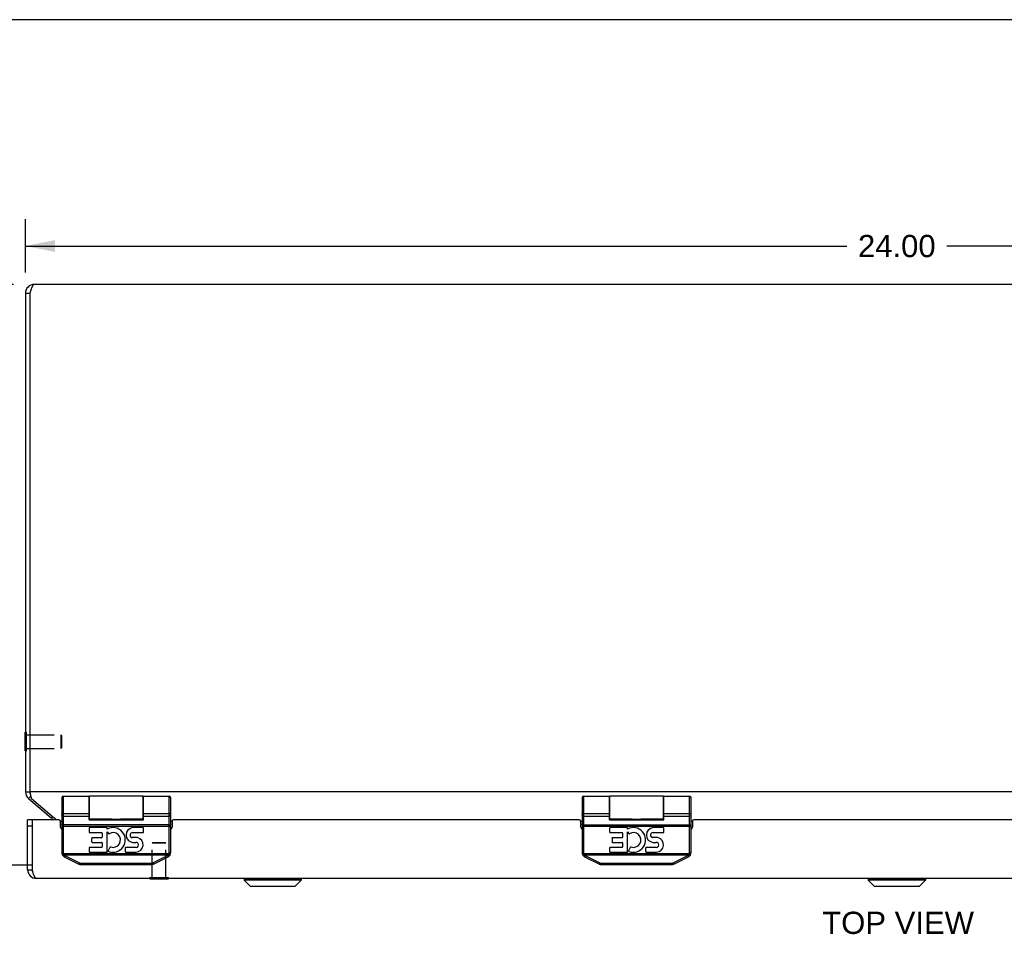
# Model space of a CAD drawing. Header units: inches. Extents: x 0 to 69.4, y 0 to 44.9.
# Tile 4 of 8: x 13.4 to 27, y 32.3 to 44.9. Entities that reach past the tile are written whole.
import ezdxf

# ---------------------------------------------------------------- set-up
doc = ezdxf.new("R2010")
doc.units = ezdxf.units.IN
doc.header["$LTSCALE"] = 3.814439
doc.header["$MEASUREMENT"] = 0
doc.linetypes.add('HIDDEN', pattern=[0.2, 0.1, -0.1])
doc.layers.get('0').update_dxf_attribs({"linetype": 'CONTINUOUS'})
for name, color, linetype in [('02___PRT_ALL_AXES', 7, 'CONTINUOUS'), ('06___PRT_ALL_SURFS', 7, 'CONTINUOUS'), ('DEFAULT_2', 8, 'HIDDEN'), ('DIMENSIONS', 7, 'CONTINUOUS')]:
    doc.layers.add(name, color=color, linetype=linetype)
doc.styles.get("Standard").update_dxf_attribs({"font": 'arial.ttf'})
doc.dimstyles.new('DIMSTYLE_1', dxfattribs={"dimtxt": 0.305971, "dimasz": 0.407961, "dimexe": 0.09, "dimexo": 0.07, "dimgap": 0.0375, "dimtad": 0, "dimtih": 1, "dimtoh": 1, "dimzin": 4, "dimdsep": 46, "dimtxsty": 'Standard', "dimblk": '_FILLED', "dimblk1": '_FILLED', "dimblk2": '_FILLED', "dimcen": 0.09, "dimazin": 1, "dimtfac": 1, "dimtofl": 0, "dimtmove": 0, "dimatfit": 3, "dimldrblk": '_FILLED', "dimfxl": 1, "dimtolj": 1, "dimtzin": 4, "dimarcsym": 0})

# ---------------------------------------------------------------- blocks, each defined once
blk = doc.blocks.new('_FILLED')
at = {"color": 0, "linetype": 'ByBlock'}
blk.add_solid([(0, 0), (-1, 0.2), (-1, -0.2)], dxfattribs=at)
blk = doc.blocks.new('*D6')
at = {"layer": 'DIMENSIONS', "color": 2, "linetype": 'Continuous'}
for p, q in [((13.471, 41.393), (13.471, 42.125)), ((37.471, 41.393), (37.471, 42.125)), ((13.471, 41.757), (24.783, 41.757)), ((37.471, 41.757), (26.159, 41.757))]:
    blk.add_line(p, q, dxfattribs=at)
at = {"layer": 'DIMENSIONS', "color": 2, "linetype": 'Continuous', "xscale": 0.4079614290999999, "yscale": 0.4079614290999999, "zscale": 0.4079614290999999, "rotation": 180}
blk.add_blockref('_FILLED', (13.471, 41.757), dxfattribs=at)
at = {"layer": 'DIMENSIONS', "color": 2, "linetype": 'Continuous', "xscale": 0.4079614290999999, "yscale": 0.4079614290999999, "zscale": 0.4079614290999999}
blk.add_blockref('_FILLED', (37.471, 41.757), dxfattribs=at)
at = {"layer": 'DIMENSIONS', "color": 2, "linetype": 'Continuous', "insert": (25.471, 41.91), "char_height": 0.306, "width": 1.06919, "attachment_point": 2, "line_spacing_factor": 0.9}
blk.add_mtext('24.00', dxfattribs=at)
blk = doc.blocks.new('*D8')
at = {"layer": 'DIMENSIONS', "color": 2, "linetype": 'Continuous'}
for p, q in [((13.305, 41.227), (12.448, 41.227)), ((12.816, 41.227), (12.816, 37.533)), ((12.816, 33.227), (12.816, 36.921)), ((13.569, 33.227), (12.448, 33.227))]:
    blk.add_line(p, q, dxfattribs=at)
at = {"layer": 'DIMENSIONS', "color": 2, "linetype": 'Continuous', "xscale": 0.4079614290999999, "yscale": 0.4079614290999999, "zscale": 0.4079614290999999}
for p, rotation in [((12.816, 41.227), 90), ((12.816, 33.227), 270)]:
    blk.add_blockref('_FILLED', p, dxfattribs=dict(at, rotation=rotation))
at = {"layer": 'DIMENSIONS', "color": 2, "linetype": 'Continuous', "insert": (12.816, 37.38), "char_height": 0.306, "width": 0.83147, "attachment_point": 2, "line_spacing_factor": 0.9}
blk.add_mtext('8.00', dxfattribs=at)

msp = doc.modelspace()

# ---------------------------------------------------------------- linework, layer by layer
at = {"color": 7, "linetype": 'Continuous'}
for p, q in [((0, 44.876), (69.353, 44.876)), ((13.471, 41.107), (13.531, 41.107)), ((13.467, 34.8), (13.467, 35.056)), ((13.467, 35.056), (13.471, 35.056)), ((13.467, 34.8), (13.471, 34.8)), ((13.471, 34.234), (13.531, 34.234)), ((13.514, 34.142), (13.543, 34.177)), ((13.991, 34.175), (13.991, 33.398)), ((14.346, 33.851), (14.346, 34.175)), ((14.351, 33.86), (14.351, 34.175)), ((15.091, 33.86), (15.091, 34.175)), ((15.096, 33.851), (15.096, 34.175)), ((15.451, 33.398), (15.451, 34.175)), ((21.158, 34.175), (21.158, 33.398)), ((21.513, 33.851), (21.513, 34.175)), ((21.518, 33.86), (21.518, 34.175)), ((22.258, 33.86), (22.258, 34.175)), ((22.263, 33.851), (22.263, 34.175)), ((22.618, 33.398), (22.618, 34.175)), ((13.971, 34.155), (13.971, 33.398)), ((15.471, 33.398), (15.471, 34.155)), ((21.138, 34.155), (21.138, 33.398)), ((22.638, 33.398), (22.638, 34.155)), ((13.971, 33.947), (13.971, 33.948)), ((13.971, 33.948), (13.971, 33.948)), ((13.991, 33.938), (14.346, 33.938)), ((13.991, 33.938), (14.346, 33.938)), ((13.991, 33.902), (14.346, 33.902)), ((15.096, 33.938), (15.451, 33.938)), ((15.096, 33.938), (15.451, 33.938)), ((15.096, 33.902), (15.451, 33.902)), ((15.471, 33.948), (15.471, 33.948)), ((21.138, 33.948), (21.138, 33.948)), ((21.138, 33.947), (21.138, 33.948)), ((21.158, 33.938), (21.513, 33.938)), ((21.158, 33.938), (21.513, 33.938)), ((21.158, 33.902), (21.513, 33.902)), ((22.263, 33.938), (22.618, 33.938)), ((22.263, 33.938), (22.618, 33.938)), ((22.263, 33.902), (22.618, 33.902)), ((22.638, 33.948), (22.638, 33.948)), ((13.561, 33.852), (13.501, 33.852)), ((13.561, 33.852), (13.561, 33.162)), ((13.827, 33.879), (13.843, 33.898)), ((14.351, 33.865), (14.346, 33.865)), ((14.346, 33.859), (15.096, 33.859)), ((14.346, 33.851), (15.096, 33.851)), ((14.661, 33.86), (14.666, 33.86)), ((14.676, 33.86), (14.693, 33.861)), ((14.693, 33.861), (14.7, 33.861)), ((14.732, 33.861), (14.739, 33.861)), ((14.739, 33.861), (14.746, 33.861)), ((14.746, 33.861), (14.766, 33.86)), ((14.766, 33.86), (14.773, 33.86)), ((15.096, 33.865), (15.091, 33.865)), ((21.158, 33.782), (22.619, 33.782)), ((21.518, 33.865), (21.513, 33.865)), ((21.513, 33.859), (22.263, 33.859)), ((21.513, 33.851), (22.263, 33.851)), ((21.828, 33.86), (21.833, 33.86)), ((21.842, 33.86), (21.859, 33.861)), ((21.859, 33.861), (21.866, 33.861)), ((21.898, 33.861), (21.906, 33.861)), ((21.916, 33.861), (21.933, 33.86)), ((21.933, 33.86), (21.939, 33.86)), ((22.263, 33.865), (22.258, 33.865)), ((13.561, 33.762), (13.501, 33.762)), ((13.971, 33.762), (15.471, 33.762)), ((21.138, 33.762), (22.638, 33.762)), ((13.991, 33.398), (13.971, 33.398)), ((13.993, 33.386), (13.974, 33.38)), ((13.993, 33.386), (15.449, 33.386)), ((14, 33.369), (15.442, 33.369)), ((15.449, 33.386), (15.469, 33.38)), ((15.451, 33.398), (15.471, 33.398)), ((21.158, 33.398), (21.138, 33.398)), ((21.159, 33.386), (21.14, 33.38)), ((21.159, 33.386), (22.616, 33.386)), ((21.167, 33.369), (22.608, 33.369)), ((22.616, 33.386), (22.635, 33.38)), ((22.618, 33.398), (22.638, 33.398)), ((14.006, 33.342), (14.208, 33.241)), ((14.012, 33.352), (14.011, 33.351)), ((14.013, 33.354), (14.012, 33.352)), ((14.014, 33.355), (14.013, 33.354)), ((14.015, 33.357), (14.014, 33.355)), ((14.015, 33.357), (14.217, 33.256)), ((14.214, 33.251), (14.213, 33.249)), ((14.215, 33.253), (14.214, 33.251)), ((14.216, 33.254), (14.215, 33.253)), ((14.217, 33.256), (14.216, 33.254)), ((14.236, 33.251), (14.236, 33.234)), ((14.236, 33.251), (15.206, 33.251)), ((14.236, 33.234), (15.206, 33.234)), ((15.206, 33.251), (15.206, 33.234)), ((15.225, 33.256), (15.428, 33.357)), ((15.225, 33.256), (15.226, 33.254)), ((15.226, 33.254), (15.227, 33.253)), ((15.227, 33.253), (15.228, 33.251)), ((15.228, 33.251), (15.229, 33.249)), ((15.229, 33.249), (15.229, 33.248)), ((15.234, 33.241), (15.437, 33.342)), ((15.428, 33.357), (15.428, 33.355)), ((15.428, 33.355), (15.429, 33.354)), ((15.429, 33.354), (15.43, 33.352)), ((15.43, 33.352), (15.431, 33.351)), ((15.431, 33.351), (15.432, 33.349)), ((21.172, 33.342), (21.375, 33.241)), ((21.179, 33.352), (21.178, 33.351)), ((21.18, 33.355), (21.179, 33.354)), ((21.179, 33.354), (21.179, 33.352)), ((21.181, 33.357), (21.18, 33.355)), ((21.181, 33.357), (21.383, 33.256)), ((21.381, 33.251), (21.38, 33.249)), ((21.382, 33.253), (21.381, 33.251)), ((21.383, 33.254), (21.382, 33.253)), ((21.383, 33.256), (21.383, 33.254)), ((21.402, 33.251), (21.402, 33.234)), ((21.402, 33.251), (22.373, 33.251)), ((21.402, 33.234), (22.373, 33.234)), ((22.373, 33.251), (22.373, 33.234)), ((22.392, 33.256), (22.594, 33.357)), ((22.392, 33.256), (22.393, 33.254)), ((22.393, 33.254), (22.394, 33.253)), ((22.394, 33.253), (22.395, 33.251)), ((22.395, 33.251), (22.395, 33.249)), ((22.395, 33.249), (22.396, 33.248)), ((22.401, 33.241), (22.603, 33.342)), ((22.594, 33.357), (22.595, 33.355)), ((22.595, 33.355), (22.596, 33.354)), ((22.596, 33.354), (22.597, 33.352)), ((22.597, 33.352), (22.598, 33.351)), ((22.598, 33.351), (22.598, 33.349)), ((13.501, 33.162), (13.561, 33.162)), ((15.183, 33.038), (15.183, 33.042)), ((15.183, 33.038), (15.439, 33.038)), ((15.439, 33.038), (15.439, 33.042)), ((16.482, 33.039), (16.482, 33.02)), ((16.482, 33.039), (17.27, 33.039)), ((16.482, 33.02), (16.565, 32.937)), ((17.27, 33.02), (16.482, 33.02)), ((17.27, 33.02), (17.187, 32.937)), ((17.27, 33.039), (17.27, 33.02)), ((25.077, 33.039), (25.865, 33.039)), ((25.077, 33.039), (25.077, 33.02)), ((25.865, 33.02), (25.077, 33.02)), ((25.077, 33.02), (25.16, 32.937)), ((25.865, 33.02), (25.782, 32.937)), ((25.865, 33.039), (25.865, 33.02)), ((16.565, 32.937), (17.187, 32.937)), ((16.57, 32.935), (17.182, 32.935)), ((25.16, 32.937), (25.782, 32.937)), ((25.165, 32.935), (25.777, 32.935))]:
    msp.add_line(p, q, dxfattribs=at)
at = {"color": 3, "linetype": 'Continuous'}
for p, q in [((37.351, 41.227), (13.591, 41.227)), ((13.471, 41.107), (13.471, 34.234)), ((13.531, 41.107), (13.531, 34.234)), ((13.531, 34.234), (13.534, 34.219)), ((37.411, 34.234), (13.531, 34.234)), ((13.514, 34.142), (13.827, 33.879)), ((13.552, 34.142), (13.866, 33.879)), ((13.501, 33.162), (13.501, 33.852)), ((13.566, 33.147), (13.566, 33.852)), ((13.931, 33.852), (13.566, 33.852)), ((13.951, 33.833), (13.971, 33.833)), ((13.951, 33.747), (13.951, 33.832)), ((15.471, 33.833), (15.491, 33.833)), ((15.491, 33.832), (15.491, 33.747)), ((21.098, 33.852), (15.511, 33.852)), ((21.118, 33.833), (21.138, 33.833)), ((21.118, 33.747), (21.118, 33.832)), ((22.638, 33.833), (22.658, 33.833)), ((22.658, 33.832), (22.658, 33.747)), ((28.264, 33.852), (22.678, 33.852)), ((37.321, 33.042), (13.621, 33.042))]:
    msp.add_line(p, q, dxfattribs=at)
for points in [[(13.591, 41.227), (13.589, 41.227), (13.586, 41.226), (13.584, 41.225), (13.581, 41.223), (13.579, 41.221), (13.576, 41.218), (13.574, 41.215), (13.571, 41.211), (13.569, 41.207), (13.566, 41.203), (13.564, 41.198), (13.561, 41.192), (13.559, 41.186), (13.556, 41.18), (13.554, 41.174), (13.551, 41.167), (13.549, 41.16), (13.546, 41.153), (13.544, 41.146), (13.541, 41.138), (13.539, 41.131), (13.536, 41.123), (13.534, 41.115), (13.531, 41.107)], [(13.534, 34.219), (13.536, 34.212), (13.537, 34.205), (13.539, 34.197), (13.54, 34.19), (13.542, 34.184), (13.543, 34.177), (13.545, 34.17), (13.546, 34.164), (13.548, 34.158), (13.549, 34.153), (13.551, 34.147), (13.552, 34.142)], [(13.893, 33.852), (13.892, 33.854), (13.887, 33.859), (13.883, 33.863), (13.879, 33.868), (13.874, 33.872), (13.87, 33.876), (13.866, 33.879)], [(13.621, 33.042), (13.619, 33.042), (13.617, 33.043), (13.615, 33.044), (13.613, 33.045), (13.61, 33.047), (13.608, 33.049), (13.606, 33.051), (13.604, 33.054), (13.602, 33.057), (13.6, 33.06), (13.598, 33.064), (13.596, 33.068), (13.594, 33.072), (13.591, 33.077), (13.589, 33.081), (13.587, 33.086), (13.585, 33.092), (13.583, 33.097), (13.581, 33.103), (13.579, 33.109), (13.577, 33.115), (13.575, 33.121), (13.572, 33.127), (13.57, 33.133), (13.568, 33.14), (13.566, 33.147)]]:
    msp.add_lwpolyline(points, dxfattribs=at)
at = {"color": 7, "linetype": 'Continuous'}
for points in [[(13.991, 33.938), (13.99, 33.938), (13.989, 33.938), (13.988, 33.938), (13.987, 33.938), (13.986, 33.939), (13.986, 33.939), (13.985, 33.939), (13.984, 33.939), (13.983, 33.939), (13.982, 33.939), (13.981, 33.94), (13.981, 33.94), (13.98, 33.94), (13.979, 33.94), (13.978, 33.941), (13.978, 33.941), (13.977, 33.941), (13.976, 33.942), (13.976, 33.942), (13.975, 33.942), (13.975, 33.943), (13.974, 33.943), (13.974, 33.943), (13.973, 33.944), (13.973, 33.944), (13.972, 33.945), (13.972, 33.945), (13.972, 33.946), (13.972, 33.946), (13.971, 33.947), (13.971, 33.947), (13.971, 33.947)], [(13.991, 33.938), (13.99, 33.938), (13.989, 33.938), (13.988, 33.938), (13.987, 33.939), (13.986, 33.939), (13.986, 33.939), (13.985, 33.939), (13.984, 33.939), (13.983, 33.939), (13.982, 33.939), (13.981, 33.94), (13.981, 33.94), (13.98, 33.94), (13.979, 33.94), (13.978, 33.941), (13.978, 33.941), (13.977, 33.941), (13.976, 33.942), (13.976, 33.942), (13.975, 33.942), (13.975, 33.943), (13.974, 33.943), (13.974, 33.944), (13.973, 33.944), (13.973, 33.944), (13.972, 33.945), (13.972, 33.945), (13.972, 33.946), (13.972, 33.946), (13.971, 33.947), (13.971, 33.947), (13.971, 33.947)], [(13.991, 33.902), (13.99, 33.902), (13.989, 33.902), (13.988, 33.902), (13.987, 33.903), (13.986, 33.903), (13.986, 33.903), (13.985, 33.903), (13.984, 33.903), (13.983, 33.904), (13.982, 33.904), (13.981, 33.904), (13.981, 33.905), (13.98, 33.905), (13.979, 33.905), (13.978, 33.906), (13.978, 33.906), (13.977, 33.907), (13.976, 33.907), (13.976, 33.908), (13.975, 33.908), (13.975, 33.909), (13.974, 33.91), (13.974, 33.91), (13.973, 33.911), (13.973, 33.911), (13.972, 33.912), (13.972, 33.913), (13.972, 33.913), (13.972, 33.914), (13.971, 33.915), (13.971, 33.915), (13.971, 33.916), (13.971, 33.917), (13.971, 33.917)], [(15.451, 33.938), (15.452, 33.938), (15.453, 33.938), (15.454, 33.938), (15.455, 33.938), (15.456, 33.939), (15.457, 33.939), (15.457, 33.939), (15.458, 33.939), (15.459, 33.939), (15.46, 33.939), (15.461, 33.94), (15.462, 33.94), (15.462, 33.94), (15.463, 33.94), (15.464, 33.941), (15.465, 33.941), (15.465, 33.941), (15.466, 33.942), (15.466, 33.942), (15.467, 33.942), (15.468, 33.943), (15.468, 33.943), (15.469, 33.943), (15.469, 33.944), (15.469, 33.944), (15.47, 33.945), (15.47, 33.945), (15.47, 33.946), (15.471, 33.946), (15.471, 33.947), (15.471, 33.947), (15.471, 33.947), (15.471, 33.948)], [(15.451, 33.938), (15.452, 33.938), (15.453, 33.938), (15.454, 33.938), (15.455, 33.939), (15.456, 33.939), (15.457, 33.939), (15.457, 33.939), (15.458, 33.939), (15.459, 33.939), (15.46, 33.939), (15.461, 33.94), (15.462, 33.94), (15.462, 33.94), (15.463, 33.94), (15.464, 33.941), (15.465, 33.941), (15.465, 33.941), (15.466, 33.942), (15.466, 33.942), (15.467, 33.942), (15.468, 33.943), (15.468, 33.943), (15.469, 33.944), (15.469, 33.944), (15.469, 33.944), (15.47, 33.945), (15.47, 33.945), (15.47, 33.946), (15.471, 33.946), (15.471, 33.947), (15.471, 33.947), (15.471, 33.947)], [(15.451, 33.902), (15.452, 33.902), (15.453, 33.902), (15.454, 33.902), (15.455, 33.903), (15.456, 33.903), (15.457, 33.903), (15.457, 33.903), (15.458, 33.903), (15.459, 33.904), (15.46, 33.904), (15.461, 33.904), (15.462, 33.905), (15.462, 33.905), (15.463, 33.905), (15.464, 33.906), (15.465, 33.906), (15.465, 33.907), (15.466, 33.907), (15.466, 33.908), (15.467, 33.908), (15.468, 33.909), (15.468, 33.91), (15.469, 33.91), (15.469, 33.911), (15.469, 33.911), (15.47, 33.912), (15.47, 33.913), (15.47, 33.913), (15.471, 33.914), (15.471, 33.915), (15.471, 33.915), (15.471, 33.916), (15.471, 33.917), (15.471, 33.917)], [(21.158, 33.938), (21.157, 33.938), (21.156, 33.938), (21.155, 33.938), (21.154, 33.938), (21.153, 33.939), (21.152, 33.939), (21.151, 33.939), (21.151, 33.939), (21.15, 33.939), (21.149, 33.939), (21.148, 33.94), (21.147, 33.94), (21.146, 33.94), (21.146, 33.94), (21.145, 33.941), (21.144, 33.941), (21.144, 33.941), (21.143, 33.942), (21.142, 33.942), (21.142, 33.942), (21.141, 33.943), (21.141, 33.943), (21.14, 33.943), (21.14, 33.944), (21.139, 33.944), (21.139, 33.945), (21.139, 33.945), (21.138, 33.946), (21.138, 33.946), (21.138, 33.947), (21.138, 33.947), (21.138, 33.947)], [(21.158, 33.938), (21.157, 33.938), (21.156, 33.938), (21.155, 33.938), (21.154, 33.939), (21.153, 33.939), (21.152, 33.939), (21.151, 33.939), (21.151, 33.939), (21.15, 33.939), (21.149, 33.939), (21.148, 33.94), (21.147, 33.94), (21.146, 33.94), (21.146, 33.94), (21.145, 33.941), (21.144, 33.941), (21.144, 33.941), (21.143, 33.942), (21.142, 33.942), (21.142, 33.942), (21.141, 33.943), (21.141, 33.943), (21.14, 33.944), (21.14, 33.944), (21.139, 33.944), (21.139, 33.945), (21.139, 33.945), (21.138, 33.946), (21.138, 33.946), (21.138, 33.947), (21.138, 33.947), (21.138, 33.947)], [(21.158, 33.902), (21.157, 33.902), (21.156, 33.902), (21.155, 33.902), (21.154, 33.903), (21.153, 33.903), (21.152, 33.903), (21.151, 33.903), (21.151, 33.903), (21.15, 33.904), (21.149, 33.904), (21.148, 33.904), (21.147, 33.905), (21.146, 33.905), (21.146, 33.905), (21.145, 33.906), (21.144, 33.906), (21.144, 33.907), (21.143, 33.907), (21.142, 33.908), (21.142, 33.908), (21.141, 33.909), (21.141, 33.91), (21.14, 33.91), (21.14, 33.911), (21.139, 33.911), (21.139, 33.912), (21.139, 33.913), (21.138, 33.913), (21.138, 33.914), (21.138, 33.915), (21.138, 33.915), (21.138, 33.916), (21.138, 33.917), (21.138, 33.917)], [(22.618, 33.938), (22.619, 33.938), (22.62, 33.938), (22.62, 33.938), (22.621, 33.938), (22.622, 33.939), (22.623, 33.939), (22.624, 33.939), (22.625, 33.939), (22.626, 33.939), (22.627, 33.939), (22.627, 33.94), (22.628, 33.94), (22.629, 33.94), (22.63, 33.94), (22.631, 33.941), (22.631, 33.941), (22.632, 33.941), (22.633, 33.942), (22.633, 33.942), (22.634, 33.942), (22.634, 33.943), (22.635, 33.943), (22.635, 33.943), (22.636, 33.944), (22.636, 33.944), (22.636, 33.945), (22.637, 33.945), (22.637, 33.946), (22.637, 33.946), (22.637, 33.947), (22.638, 33.947), (22.638, 33.947), (22.638, 33.948)], [(22.618, 33.938), (22.619, 33.938), (22.62, 33.938), (22.62, 33.938), (22.621, 33.939), (22.622, 33.939), (22.623, 33.939), (22.624, 33.939), (22.625, 33.939), (22.626, 33.939), (22.627, 33.939), (22.627, 33.94), (22.628, 33.94), (22.629, 33.94), (22.63, 33.94), (22.631, 33.941), (22.631, 33.941), (22.632, 33.941), (22.633, 33.942), (22.633, 33.942), (22.634, 33.942), (22.634, 33.943), (22.635, 33.943), (22.635, 33.944), (22.636, 33.944), (22.636, 33.944), (22.636, 33.945), (22.637, 33.945), (22.637, 33.946), (22.637, 33.946), (22.637, 33.947), (22.638, 33.947), (22.638, 33.947)], [(22.618, 33.902), (22.619, 33.902), (22.62, 33.902), (22.62, 33.902), (22.621, 33.903), (22.622, 33.903), (22.623, 33.903), (22.624, 33.903), (22.625, 33.903), (22.626, 33.904), (22.627, 33.904), (22.627, 33.904), (22.628, 33.905), (22.629, 33.905), (22.63, 33.905), (22.631, 33.906), (22.631, 33.906), (22.632, 33.907), (22.633, 33.907), (22.633, 33.908), (22.634, 33.908), (22.634, 33.909), (22.635, 33.91), (22.635, 33.91), (22.636, 33.911), (22.636, 33.911), (22.636, 33.912), (22.637, 33.913), (22.637, 33.913), (22.637, 33.914), (22.637, 33.915), (22.638, 33.915), (22.638, 33.916), (22.638, 33.917), (22.638, 33.917)], [(15.451, 33.782), (13.99, 33.782), (13.989, 33.782), (13.988, 33.782), (13.987, 33.782), (13.986, 33.782), (13.986, 33.782), (13.985, 33.782), (13.984, 33.782), (13.983, 33.782), (13.982, 33.782), (13.981, 33.782), (13.981, 33.782), (13.98, 33.782), (13.979, 33.782), (13.978, 33.782), (13.978, 33.782), (13.977, 33.783), (13.976, 33.783), (13.976, 33.783), (13.975, 33.783), (13.975, 33.783), (13.974, 33.783), (13.974, 33.783), (13.973, 33.783), (13.973, 33.784), (13.972, 33.784), (13.972, 33.784), (13.972, 33.784), (13.972, 33.784), (13.971, 33.784), (13.971, 33.784), (13.971, 33.784), (13.971, 33.785), (13.971, 33.785)], [(14.666, 33.86), (14.669, 33.86), (14.676, 33.86)], [(14.7, 33.861), (14.707, 33.861), (14.71, 33.861), (14.714, 33.861), (14.717, 33.861), (14.721, 33.861), (14.725, 33.861), (14.728, 33.861), (14.732, 33.861)], [(14.773, 33.86), (14.776, 33.86), (14.779, 33.86), (14.781, 33.86)], [(15.451, 33.782), (15.452, 33.782), (15.453, 33.782), (15.454, 33.782), (15.455, 33.782), (15.456, 33.782), (15.457, 33.782), (15.457, 33.782), (15.458, 33.782), (15.459, 33.782), (15.46, 33.782), (15.461, 33.782), (15.462, 33.782), (15.462, 33.782), (15.463, 33.782), (15.464, 33.782), (15.465, 33.782), (15.465, 33.783), (15.466, 33.783), (15.466, 33.783), (15.467, 33.783), (15.468, 33.783), (15.468, 33.783), (15.469, 33.783), (15.469, 33.783), (15.469, 33.784), (15.47, 33.784), (15.47, 33.784), (15.47, 33.784), (15.471, 33.784), (15.471, 33.784), (15.471, 33.784), (15.471, 33.784), (15.471, 33.785), (15.471, 33.785)], [(21.158, 33.782), (21.157, 33.782), (21.156, 33.782), (21.155, 33.782), (21.154, 33.782), (21.153, 33.782), (21.152, 33.782), (21.151, 33.782), (21.151, 33.782), (21.15, 33.782), (21.149, 33.782), (21.148, 33.782), (21.147, 33.782), (21.146, 33.782), (21.146, 33.782), (21.145, 33.782), (21.144, 33.782), (21.144, 33.783), (21.143, 33.783), (21.142, 33.783), (21.142, 33.783), (21.141, 33.783), (21.141, 33.783), (21.14, 33.783), (21.14, 33.783), (21.139, 33.784), (21.139, 33.784), (21.139, 33.784), (21.138, 33.784), (21.138, 33.784), (21.138, 33.784), (21.138, 33.784), (21.138, 33.784), (21.138, 33.785), (21.138, 33.785)], [(21.833, 33.86), (21.836, 33.86), (21.842, 33.86)], [(21.866, 33.861), (21.873, 33.861), (21.877, 33.861), (21.881, 33.861), (21.884, 33.861), (21.888, 33.861), (21.891, 33.861), (21.895, 33.861), (21.898, 33.861)], [(21.906, 33.861), (21.913, 33.861), (21.916, 33.861)], [(21.939, 33.86), (21.943, 33.86), (21.948, 33.86)], [(22.619, 33.782), (22.62, 33.782), (22.62, 33.782), (22.621, 33.782), (22.622, 33.782), (22.623, 33.782), (22.624, 33.782), (22.625, 33.782), (22.626, 33.782), (22.627, 33.782), (22.627, 33.782), (22.628, 33.782), (22.629, 33.782), (22.63, 33.782), (22.631, 33.782), (22.631, 33.782), (22.632, 33.783), (22.633, 33.783), (22.633, 33.783), (22.634, 33.783), (22.634, 33.783), (22.635, 33.783), (22.635, 33.783), (22.636, 33.783), (22.636, 33.784), (22.636, 33.784), (22.637, 33.784), (22.637, 33.784), (22.637, 33.784), (22.637, 33.784), (22.638, 33.784), (22.638, 33.784), (22.638, 33.785), (22.638, 33.785)], [(14, 33.369), (14, 33.368), (13.999, 33.367), (13.998, 33.367), (13.997, 33.366), (13.997, 33.366), (13.996, 33.365), (13.995, 33.365), (13.995, 33.364), (13.994, 33.364), (13.993, 33.363), (13.993, 33.363), (13.992, 33.363), (13.991, 33.362), (13.991, 33.362), (13.99, 33.361), (13.99, 33.361), (13.989, 33.361), (13.989, 33.36), (13.988, 33.36), (13.988, 33.36), (13.987, 33.36), (13.987, 33.359), (13.987, 33.359), (13.986, 33.359), (13.986, 33.359), (13.986, 33.359), (13.985, 33.359), (13.985, 33.359), (13.985, 33.359), (13.985, 33.359), (13.985, 33.359), (13.985, 33.359)], [(13.993, 33.386), (13.993, 33.384), (13.994, 33.383), (13.994, 33.381), (13.995, 33.38), (13.995, 33.378), (13.996, 33.377), (13.996, 33.375), (13.997, 33.374), (13.998, 33.373), (13.999, 33.371), (13.999, 33.37), (14, 33.369)], [(14, 33.369), (14.001, 33.368), (14.002, 33.367), (14.003, 33.366), (14.004, 33.365), (14.005, 33.364), (14.006, 33.363), (14.007, 33.362), (14.008, 33.361), (14.009, 33.36), (14.01, 33.36), (14.011, 33.359), (14.012, 33.358), (14.013, 33.358), (14.015, 33.357)], [(15.428, 33.357), (15.429, 33.358), (15.43, 33.358), (15.431, 33.359), (15.432, 33.36), (15.433, 33.36), (15.434, 33.361), (15.435, 33.362), (15.436, 33.363), (15.437, 33.364), (15.438, 33.365), (15.439, 33.366), (15.44, 33.367), (15.441, 33.368), (15.442, 33.369)], [(15.442, 33.369), (15.443, 33.37), (15.443, 33.371), (15.444, 33.373), (15.445, 33.374), (15.446, 33.375), (15.446, 33.377), (15.447, 33.378), (15.447, 33.38), (15.448, 33.381), (15.449, 33.383), (15.449, 33.384), (15.449, 33.386)], [(15.442, 33.369), (15.443, 33.368), (15.443, 33.367), (15.444, 33.367), (15.445, 33.366), (15.445, 33.366), (15.446, 33.365), (15.447, 33.365), (15.448, 33.364), (15.448, 33.364), (15.449, 33.363), (15.449, 33.363), (15.45, 33.363), (15.451, 33.362), (15.451, 33.362), (15.452, 33.361), (15.452, 33.361), (15.453, 33.361), (15.453, 33.36), (15.454, 33.36), (15.454, 33.36), (15.455, 33.36), (15.455, 33.359), (15.456, 33.359), (15.456, 33.359), (15.456, 33.359), (15.456, 33.359), (15.457, 33.359), (15.457, 33.359), (15.457, 33.359), (15.457, 33.359), (15.457, 33.359), (15.457, 33.359)], [(21.167, 33.369), (21.166, 33.368), (21.166, 33.367), (21.165, 33.367), (21.164, 33.366), (21.163, 33.366), (21.163, 33.365), (21.162, 33.365), (21.161, 33.364), (21.161, 33.364), (21.16, 33.363), (21.159, 33.363), (21.159, 33.363), (21.158, 33.362), (21.157, 33.362), (21.157, 33.361), (21.156, 33.361), (21.156, 33.361), (21.155, 33.36), (21.155, 33.36), (21.154, 33.36), (21.154, 33.36), (21.154, 33.359), (21.153, 33.359), (21.153, 33.359), (21.153, 33.359), (21.152, 33.359), (21.152, 33.359), (21.152, 33.359), (21.152, 33.359), (21.152, 33.359), (21.151, 33.359), (21.151, 33.359)], [(21.159, 33.386), (21.16, 33.384), (21.16, 33.383), (21.161, 33.381), (21.161, 33.38), (21.162, 33.378), (21.162, 33.377), (21.163, 33.375), (21.164, 33.374), (21.165, 33.373), (21.165, 33.371), (21.166, 33.37), (21.167, 33.369)], [(21.167, 33.369), (21.168, 33.368), (21.169, 33.367), (21.17, 33.366), (21.171, 33.365), (21.171, 33.364), (21.172, 33.363), (21.173, 33.362), (21.175, 33.361), (21.176, 33.36), (21.177, 33.36), (21.178, 33.359), (21.179, 33.358), (21.18, 33.358), (21.181, 33.357)], [(22.594, 33.357), (22.595, 33.358), (22.597, 33.358), (22.598, 33.359), (22.599, 33.36), (22.6, 33.36), (22.601, 33.361), (22.602, 33.362), (22.603, 33.363), (22.604, 33.364), (22.605, 33.365), (22.606, 33.366), (22.607, 33.367), (22.608, 33.368), (22.608, 33.369)], [(22.608, 33.369), (22.609, 33.37), (22.61, 33.371), (22.611, 33.373), (22.612, 33.374), (22.612, 33.375), (22.613, 33.377), (22.614, 33.378), (22.614, 33.38), (22.615, 33.381), (22.615, 33.383), (22.616, 33.384), (22.616, 33.386)], [(22.608, 33.369), (22.609, 33.368), (22.61, 33.367), (22.611, 33.367), (22.611, 33.366), (22.612, 33.366), (22.613, 33.365), (22.613, 33.365), (22.614, 33.364), (22.615, 33.364), (22.616, 33.363), (22.616, 33.363), (22.617, 33.363), (22.617, 33.362), (22.618, 33.362), (22.619, 33.361), (22.619, 33.361), (22.62, 33.361), (22.62, 33.36), (22.621, 33.36), (22.621, 33.36), (22.621, 33.36), (22.622, 33.359), (22.622, 33.359), (22.623, 33.359), (22.623, 33.359), (22.623, 33.359), (22.623, 33.359), (22.624, 33.359), (22.624, 33.359), (22.624, 33.359), (22.624, 33.359), (22.624, 33.359)], [(14.011, 33.351), (14.01, 33.349), (14.01, 33.349), (14.01, 33.348), (14.009, 33.347), (14.009, 33.347), (14.009, 33.346), (14.008, 33.346), (14.008, 33.345), (14.008, 33.345), (14.007, 33.344), (14.007, 33.344), (14.007, 33.343), (14.007, 33.343), (14.006, 33.343), (14.006, 33.343), (14.006, 33.342), (14.006, 33.342), (14.006, 33.342), (14.006, 33.342), (14.006, 33.342), (14.006, 33.342)], [(14.213, 33.249), (14.213, 33.248), (14.212, 33.247), (14.212, 33.247), (14.212, 33.246), (14.211, 33.245), (14.211, 33.245), (14.211, 33.244), (14.21, 33.244), (14.21, 33.243), (14.21, 33.243), (14.209, 33.243), (14.209, 33.242), (14.209, 33.242), (14.209, 33.242), (14.209, 33.241), (14.208, 33.241), (14.208, 33.241), (14.208, 33.241), (14.208, 33.241), (14.208, 33.241), (14.208, 33.241)], [(14.217, 33.256), (14.218, 33.255), (14.219, 33.255), (14.221, 33.254), (14.222, 33.254), (14.223, 33.253), (14.225, 33.253), (14.226, 33.253), (14.227, 33.252), (14.229, 33.252), (14.23, 33.252), (14.232, 33.252), (14.233, 33.252), (14.234, 33.251), (14.236, 33.251)], [(15.206, 33.251), (15.208, 33.251), (15.209, 33.252), (15.211, 33.252), (15.212, 33.252), (15.213, 33.252), (15.215, 33.252), (15.216, 33.253), (15.217, 33.253), (15.219, 33.253), (15.22, 33.254), (15.221, 33.254), (15.223, 33.255), (15.224, 33.255), (15.225, 33.256)], [(15.229, 33.248), (15.23, 33.247), (15.23, 33.247), (15.231, 33.246), (15.231, 33.245), (15.231, 33.245), (15.232, 33.244), (15.232, 33.244), (15.232, 33.243), (15.232, 33.243), (15.233, 33.243), (15.233, 33.242), (15.233, 33.242), (15.233, 33.242), (15.234, 33.241), (15.234, 33.241), (15.234, 33.241), (15.234, 33.241), (15.234, 33.241), (15.234, 33.241), (15.234, 33.241)], [(15.432, 33.349), (15.432, 33.349), (15.432, 33.348), (15.433, 33.347), (15.433, 33.347), (15.434, 33.346), (15.434, 33.346), (15.434, 33.345), (15.434, 33.345), (15.435, 33.344), (15.435, 33.344), (15.435, 33.343), (15.435, 33.343), (15.436, 33.343), (15.436, 33.343), (15.436, 33.342), (15.436, 33.342), (15.436, 33.342), (15.436, 33.342), (15.436, 33.342), (15.437, 33.342)], [(21.178, 33.351), (21.177, 33.349), (21.177, 33.349), (21.176, 33.348), (21.176, 33.347), (21.176, 33.347), (21.175, 33.346), (21.175, 33.346), (21.175, 33.345), (21.174, 33.345), (21.174, 33.344), (21.174, 33.344), (21.174, 33.343), (21.173, 33.343), (21.173, 33.343), (21.173, 33.343), (21.173, 33.342), (21.173, 33.342), (21.173, 33.342), (21.172, 33.342), (21.172, 33.342), (21.172, 33.342)], [(21.38, 33.249), (21.379, 33.248), (21.379, 33.247), (21.379, 33.247), (21.378, 33.246), (21.378, 33.245), (21.378, 33.245), (21.377, 33.244), (21.377, 33.244), (21.377, 33.243), (21.376, 33.243), (21.376, 33.243), (21.376, 33.242), (21.376, 33.242), (21.375, 33.242), (21.375, 33.241), (21.375, 33.241), (21.375, 33.241), (21.375, 33.241), (21.375, 33.241), (21.375, 33.241), (21.375, 33.241)], [(21.383, 33.256), (21.385, 33.255), (21.386, 33.255), (21.387, 33.254), (21.389, 33.254), (21.39, 33.253), (21.391, 33.253), (21.393, 33.253), (21.394, 33.252), (21.395, 33.252), (21.397, 33.252), (21.398, 33.252), (21.4, 33.252), (21.401, 33.251), (21.402, 33.251)], [(22.373, 33.251), (22.374, 33.251), (22.376, 33.252), (22.377, 33.252), (22.379, 33.252), (22.38, 33.252), (22.381, 33.252), (22.383, 33.253), (22.384, 33.253), (22.385, 33.253), (22.387, 33.254), (22.388, 33.254), (22.389, 33.255), (22.391, 33.255), (22.392, 33.256)], [(22.396, 33.248), (22.397, 33.247), (22.397, 33.247), (22.397, 33.246), (22.398, 33.245), (22.398, 33.245), (22.398, 33.244), (22.399, 33.244), (22.399, 33.243), (22.399, 33.243), (22.399, 33.243), (22.4, 33.242), (22.4, 33.242), (22.4, 33.242), (22.4, 33.241), (22.4, 33.241), (22.401, 33.241), (22.401, 33.241), (22.401, 33.241), (22.401, 33.241), (22.401, 33.241)], [(22.598, 33.349), (22.599, 33.349), (22.599, 33.348), (22.6, 33.347), (22.6, 33.347), (22.6, 33.346), (22.601, 33.346), (22.601, 33.345), (22.601, 33.345), (22.601, 33.344), (22.602, 33.344), (22.602, 33.343), (22.602, 33.343), (22.602, 33.343), (22.602, 33.343), (22.603, 33.342), (22.603, 33.342), (22.603, 33.342), (22.603, 33.342), (22.603, 33.342), (22.603, 33.342)]]:
    msp.add_lwpolyline(points, dxfattribs=at)
at = {"color": 3, "linetype": 'Continuous'}
for centre, radius, start, end in [((13.591, 41.107), 0.12, 90, 180), ((13.591, 34.234), 0.12, 180, 230), ((13.789, 33.833), 0.06, 18.2926, 50), ((13.931, 33.832), 0.02, 0, 90), ((15.511, 33.832), 0.02, 90, 180), ((21.098, 33.832), 0.02, 0, 90), ((22.678, 33.832), 0.02, 90, 180), ((13.971, 33.747), 0.02, 180, 270), ((15.471, 33.747), 0.02, 270, 360), ((21.138, 33.747), 0.02, 180, 270), ((22.638, 33.747), 0.02, 270, 360), ((13.621, 33.162), 0.12, 180, 270)]:
    msp.add_arc(centre, radius, start, end, dxfattribs=at)
at = {"color": 7, "linetype": 'Continuous'}
for centre, radius, start, end in [((13.591, 41.107), 0.06, 144.2655, 180), ((13.591, 34.234), 0.06, 180, 203.1031), ((13.991, 34.155), 0.02, 90, 180), ((15.451, 34.155), 0.02, 0, 90), ((21.158, 34.155), 0.02, 90, 180), ((22.618, 34.155), 0.02, 0, 90), ((14.034, 33.398), 0.0625, 180, 243.435), ((14.034, 33.398), 0.0425, 180, 196.2996), ((15.409, 33.398), 0.0625, 296.565, 360), ((15.409, 33.398), 0.0425, 343.7004, 360), ((21.2, 33.398), 0.0625, 180, 243.435), ((21.2, 33.398), 0.0425, 180, 196.2996), ((22.575, 33.398), 0.0625, 296.565, 360), ((22.575, 33.398), 0.0425, 343.7004, 360), ((14.236, 33.297), 0.0625, 243.4349, 270.0001), ((15.206, 33.297), 0.0625, 269.9999, 296.5652), ((21.402, 33.297), 0.0625, 243.4349, 270.0001), ((22.373, 33.297), 0.0625, 269.9999, 296.5652), ((13.621, 33.162), 0.06, 180, 215.7324), ((16.485, 33.039), 0.00305, 90, 180), ((17.267, 33.039), 0.00305, 0, 90), ((25.08, 33.039), 0.00305, 90, 180), ((25.862, 33.039), 0.00305, 0, 90), ((16.57, 32.942), 0.0071, 225, 270), ((17.182, 32.942), 0.0071, 270, 315), ((25.165, 32.942), 0.0071, 225, 270), ((25.777, 32.942), 0.0071, 270, 315)]:
    msp.add_arc(centre, radius, start, end, dxfattribs=at)
at = {"layer": '02___PRT_ALL_AXES', "color": 7, "linetype": 'Continuous'}
for p, q in [((13.991, 34.175), (14.346, 34.175)), ((15.091, 34.175), (14.351, 34.175)), ((15.096, 34.175), (15.451, 34.175)), ((21.158, 34.175), (21.513, 34.175)), ((22.258, 34.175), (21.518, 34.175)), ((22.263, 34.175), (22.618, 34.175)), ((14.351, 34.096), (14.346, 34.096)), ((15.096, 34.096), (15.091, 34.096)), ((21.518, 34.096), (21.513, 34.096)), ((22.263, 34.096), (22.258, 34.096)), ((14.351, 33.94), (14.346, 33.94)), ((15.096, 33.94), (15.091, 33.94)), ((21.518, 33.94), (21.513, 33.94)), ((22.263, 33.94), (22.258, 33.94)), ((14.661, 33.86), (14.351, 33.86)), ((15.091, 33.86), (14.781, 33.86)), ((21.828, 33.86), (21.518, 33.86)), ((22.258, 33.86), (21.948, 33.86)), ((14.348, 33.735), (14.348, 33.683)), ((14.588, 33.743), (14.356, 33.743)), ((14.356, 33.675), (14.52, 33.675)), ((14.529, 33.666), (14.529, 33.612)), ((14.596, 33.723), (14.596, 33.735)), ((14.596, 33.412), (14.596, 33.686)), ((14.596, 33.686), (14.614, 33.661)), ((14.947, 33.675), (15.089, 33.675)), ((15.089, 33.743), (14.948, 33.743)), ((15.097, 33.683), (15.097, 33.735)), ((21.515, 33.735), (21.515, 33.683)), ((21.754, 33.743), (21.523, 33.743)), ((21.523, 33.675), (21.687, 33.675)), ((21.695, 33.666), (21.695, 33.612)), ((21.763, 33.723), (21.763, 33.735)), ((21.763, 33.686), (21.781, 33.661)), ((21.763, 33.412), (21.763, 33.686)), ((22.255, 33.743), (22.114, 33.743)), ((22.114, 33.675), (22.255, 33.675)), ((22.264, 33.683), (22.264, 33.735)), ((14.382, 33.595), (14.382, 33.548)), ((14.52, 33.603), (14.391, 33.603)), ((14.391, 33.54), (14.52, 33.54)), ((14.529, 33.531), (14.529, 33.479)), ((15.015, 33.605), (14.941, 33.605)), ((14.949, 33.539), (14.991, 33.539)), ((21.549, 33.595), (21.549, 33.548)), ((21.687, 33.603), (21.557, 33.603)), ((21.557, 33.54), (21.687, 33.54)), ((21.695, 33.531), (21.695, 33.479)), ((22.182, 33.605), (22.107, 33.605)), ((22.115, 33.539), (22.158, 33.539)), ((14.348, 33.462), (14.348, 33.412)), ((14.52, 33.471), (14.356, 33.471)), ((14.356, 33.403), (14.588, 33.403)), ((14.631, 33.47), (14.611, 33.424)), ((14.846, 33.462), (14.846, 33.412)), ((14.994, 33.471), (14.854, 33.471)), ((14.854, 33.403), (14.994, 33.403)), ((21.515, 33.462), (21.515, 33.412)), ((21.687, 33.471), (21.523, 33.471)), ((21.523, 33.403), (21.754, 33.403)), ((21.798, 33.47), (21.778, 33.424)), ((22.012, 33.462), (22.012, 33.412)), ((22.16, 33.471), (22.021, 33.471)), ((22.021, 33.403), (22.16, 33.403))]:
    msp.add_line(p, q, dxfattribs=at)
for centre, radius, start, end in [((14.356, 33.735), 0.0084, 90, 180), ((14.356, 33.683), 0.0084, 180, 270), ((14.52, 33.666), 0.0084, 0, 90), ((14.588, 33.735), 0.0084, 0, 90), ((14.676, 33.573), 0.17, 249.2967, 117.8817), ((14.619, 33.664), 0.0055, 215.0553, 302.9235), ((14.677, 33.573), 0.102, 251.514, 122.9235), ((14.958, 33.641), 0.102, 95.6616, 264.9365), ((14.947, 33.639), 0.0353, 90, 259.421), ((15.089, 33.735), 0.0084, 0, 90), ((15.089, 33.683), 0.0084, 270, 360), ((21.523, 33.735), 0.0084, 90, 180), ((21.523, 33.683), 0.0084, 180, 270), ((21.687, 33.666), 0.0084, 0, 90), ((21.754, 33.735), 0.0084, 0, 90), ((21.842, 33.573), 0.17, 249.2967, 117.8817), ((21.785, 33.664), 0.0055, 215.0553, 302.9235), ((21.844, 33.573), 0.102, 251.514, 122.9235), ((22.124, 33.641), 0.102, 95.6616, 264.9365), ((22.114, 33.639), 0.0353, 90, 259.421), ((22.255, 33.735), 0.0084, 0, 90), ((22.255, 33.683), 0.0084, 270, 360), ((14.391, 33.595), 0.0084, 90, 180), ((14.391, 33.548), 0.0084, 180, 270), ((14.52, 33.612), 0.0084, 270, 360), ((14.52, 33.531), 0.0084, 0, 90), ((14.994, 33.505), 0.0343, 270, 93.9372), ((14.989, 33.506), 0.102, 272.5311, 75.2013), ((21.557, 33.595), 0.0084, 90, 180), ((21.557, 33.548), 0.0084, 180, 270), ((21.687, 33.612), 0.0084, 270, 360), ((21.687, 33.531), 0.0084, 0, 90), ((22.16, 33.505), 0.0343, 270, 93.9372), ((22.156, 33.506), 0.102, 272.5311, 75.2013), ((14.356, 33.462), 0.0084, 90, 180), ((14.356, 33.412), 0.0084, 180, 270), ((14.52, 33.479), 0.0084, 270, 360), ((14.588, 33.412), 0.0084, 270, 360), ((14.618, 33.421), 0.00764, 156.3656, 249.2967), ((14.641, 33.465), 0.0112, 71.514, 157.3019), ((14.854, 33.462), 0.0084, 90, 180), ((14.854, 33.412), 0.0084, 180, 270), ((21.523, 33.462), 0.0084, 90, 180), ((21.523, 33.412), 0.0084, 180, 270), ((21.687, 33.479), 0.0084, 270, 360), ((21.754, 33.412), 0.0084, 270, 360), ((21.785, 33.421), 0.00764, 156.3656, 249.2967), ((21.808, 33.465), 0.0112, 71.514, 157.3019), ((22.021, 33.462), 0.0084, 90, 180), ((22.021, 33.412), 0.0084, 180, 270)]:
    msp.add_arc(centre, radius, start, end, dxfattribs=at)
at = {"layer": '06___PRT_ALL_SURFS', "color": 7, "linetype": 'Continuous'}
for p, q in [((14.19, 41.231), (14.19, 41.227)), ((14.19, 41.231), (14.502, 41.231)), ((14.346, 41.231), (14.346, 41.227)), ((14.502, 41.231), (14.502, 41.227)), ((25.315, 41.231), (25.315, 41.227)), ((25.315, 41.231), (25.627, 41.231)), ((25.471, 41.231), (25.471, 41.227)), ((25.627, 41.231), (25.627, 41.227))]:
    msp.add_line(p, q, dxfattribs=at)
at = {"layer": 'DEFAULT_2', "color": 8, "linetype": 'HIDDEN'}
for p, q in [((13.471, 35.056), (13.485, 35.056)), ((13.485, 34.8), (13.485, 35.056)), ((13.485, 35.022), (13.957, 35.022)), ((13.957, 35.022), (13.957, 34.834)), ((13.967, 35.012), (13.957, 35.022)), ((13.967, 35.012), (13.967, 34.844)), ((13.471, 34.8), (13.485, 34.8)), ((13.485, 34.834), (13.957, 34.834)), ((13.967, 34.844), (13.957, 34.834)), ((15.227, 33.538), (15.217, 33.528)), ((15.217, 33.056), (15.217, 33.528)), ((15.405, 33.528), (15.217, 33.528)), ((15.227, 33.538), (15.395, 33.538)), ((15.395, 33.538), (15.405, 33.528)), ((15.405, 33.056), (15.405, 33.528)), ((15.183, 33.042), (15.183, 33.056)), ((15.183, 33.056), (15.439, 33.056)), ((15.439, 33.042), (15.439, 33.056))]:
    msp.add_line(p, q, dxfattribs=at)

# ---------------------------------------------------------------- texts
at = {"layer": 'DIMENSIONS', "color": 2, "linetype": 'Continuous', "insert": (25.489, 32.584), "char_height": 0.306, "width": 2.08493, "attachment_point": 2, "line_spacing_factor": 0.9}
msp.add_mtext('TOP VIEW', dxfattribs=at)

# ---------------------------------------------------------------- dimensions: what is measured, and where the dimension line sits
at = {"layer": 'DIMENSIONS', "color": 2, "linetype": 'Continuous'}
dim = msp.add_linear_dim(base=(37.471, 41.757), p1=(13.471, 42.195), p2=(37.471, 42.195), dimstyle='DIMSTYLE_1', dxfattribs=at)
dim.commit()
dim.dimension.update_dxf_attribs({"geometry": '*D6', "text_midpoint": (25.467, 41.756), "dimtype": 160})
dim = msp.add_linear_dim(base=(12.816, 33.227), p1=(13.375, 41.227), p2=(13.639, 33.227), angle=270, dimstyle='DIMSTYLE_1', dxfattribs=at)
dim.commit()
dim.dimension.update_dxf_attribs({"geometry": '*D8', "text_midpoint": (12.814, 37.225), "dimtype": 160})

doc.saveas('drawing.dxf')
